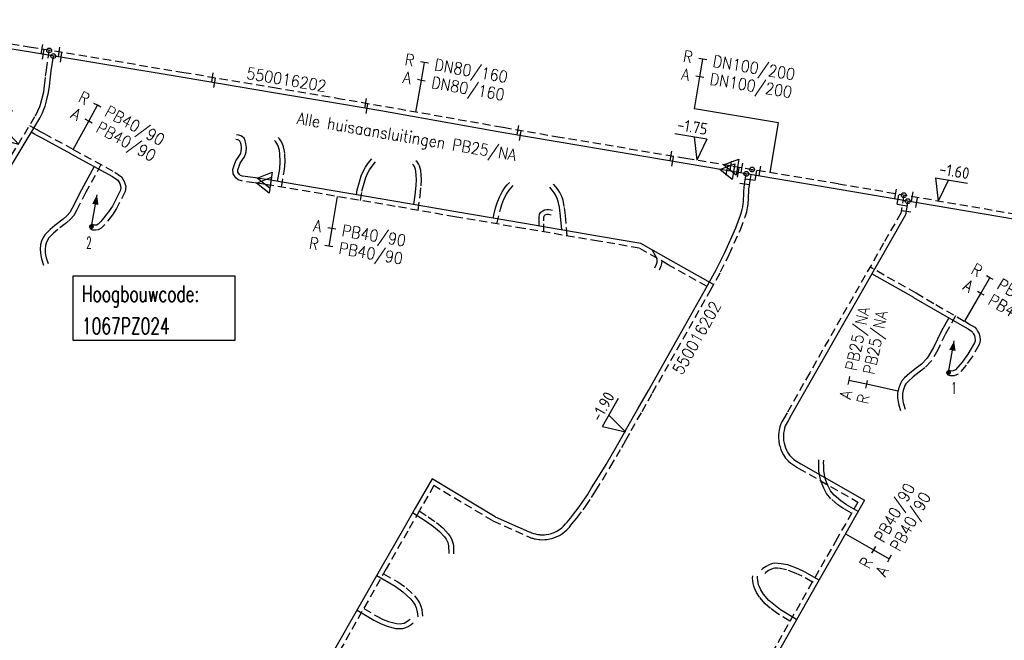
# Model space of a CAD drawing. Header units: millimetres. Extents: x 0 to 118212815, y 0 to 488348790.
# Tile 35 of 143: x 114938402 to 115014605, y 487615195 to 487663246. Entities that reach past the tile are written whole.
import ezdxf
from ezdxf.enums import TextEntityAlignment as Align

# ---------------------------------------------------------------- set-up
doc = ezdxf.new("R2010")
doc.units = ezdxf.units.MM
doc.header["$LTSCALE"] = 200
doc.linetypes.add('HIDDEN2', pattern=[4.7625, 3.175, -1.5875])
for name, color, linetype in [('WW-C-hoogbouw', 7, 'Continuous'), ('WW-C-mof', 7, 'Continuous'), ('WW-C-stijgstrang', 7, 'Continuous'), ('WW-C-tstuk', 7, 'Continuous'), ('WW-C-VERLOOP', 7, 'Continuous'), ('WW-I-diam', 7, 'Continuous'), ('WW-I-info', 7, 'Continuous'), ('WW-I-NAP', 7, 'Continuous'), ('WW-L-aanvoer', 3, 'Continuous'), ('WW-L-retour', 3, 'HIDDEN2')]:
    doc.layers.add(name, color=color, linetype=linetype)
doc.styles.add('DIN17', font='ROMANS.SHX', dxfattribs={"width": 0.9})
doc.styles.add('ISOCP', font='ISOCP.SHX')

# ---------------------------------------------------------------- blocks, each defined once
blk = doc.blocks.new('LR-styg')
at = {"color": 0, "lineweight": -3}
blk.add_line((0, 0), (2.5, 4.33), dxfattribs=at)
at = {"color": 0, "lineweight": -3, "const_width": 0.375}
blk.add_lwpolyline([(-0.19, 0, 1), (0.19, 0, 1)], format="xyb", close=True, dxfattribs=at)
at = {"color": 0, "lineweight": -3}
blk.add_solid([(2.5, 4.33), (1.32, 3.28), (2.18, 2.78)], dxfattribs=at)
at = {"color": 7, "linetype": 'ByBlock', "lineweight": -2, "style": 'DIN17', "width": 0.5}
blk.add_attdef('*1', text='', height=1.8, dxfattribs=at).set_placement((0, -2.5), align=Align.MIDDLE)
blk = doc.blocks.new('LR-VERL')
at = {"color": 0, "linetype": 'ByBlock', "lineweight": -2}
blk.add_lwpolyline([(1.08, 0), (-1.08, -1.25), (-1.08, 1.25)], close=True, dxfattribs=at)
blk = doc.blocks.new('LR-mof')
at = {"color": 0, "linetype": 'ByBlock', "lineweight": -2}
blk.add_line((0, -0.75), (0, 0.75), dxfattribs=at)
blk = doc.blocks.new('LR-tsb')
blk.add_circle((0, 0), 0.375)
blk = doc.blocks.new('LR-DIAB2')
at = {"color": 0, "linetype": 'Continuous', "lineweight": -3}
blk.add_line((0, 5), (0, 7.8), dxfattribs=at)
at = {"color": 0, "lineweight": -3}
blk.add_line((0, 0), (0, 5), dxfattribs=at)
for points in [[(0.61, 7.8), (0, 7.8), (-0.61, 7.8)], [(0.61, 5), (0, 5), (-0.61, 5)]]:
    blk.add_lwpolyline(points, dxfattribs=at)
at = {"color": 1, "lineweight": -3, "style": 'DIN17', "width": 0.9}
for tag, p in [('*1', (-1.61, 7.8)), ('*2', (-1.61, 5.02))]:
    blk.add_attdef(tag, text='', height=1.8, dxfattribs=at).set_placement(p, align=Align.MIDDLE_RIGHT)
for tag, p in [('*11', (1.61, 7.8)), ('*12', (1.61, 5))]:
    blk.add_attdef(tag, text='', height=1.8, dxfattribs=at).set_placement(p, align=Align.MIDDLE_LEFT)
blk = doc.blocks.new('LR-DIAO2')
at = {"color": 0, "lineweight": -3}
blk.add_line((0, 0), (0, -5), dxfattribs=at)
at = {"color": 0, "linetype": 'Continuous', "lineweight": -3}
blk.add_line((0, -5), (0, -7.8), dxfattribs=at)
at = {"color": 0, "lineweight": -3}
for points in [[(0.61, -5), (0, -5), (-0.61, -5)], [(0.61, -7.8), (0, -7.8), (-0.61, -7.8)]]:
    blk.add_lwpolyline(points, dxfattribs=at)
at = {"color": 1, "lineweight": -3, "style": 'DIN17', "width": 0.9}
for tag, p in [('*1', (-1.61, -5)), ('*2', (-1.61, -7.78))]:
    blk.add_attdef(tag, text='', height=1.8, dxfattribs=at).set_placement(p, align=Align.MIDDLE_RIGHT)
for tag, p in [('*11', (1.61, -5)), ('*12', (1.61, -7.8))]:
    blk.add_attdef(tag, text='', height=1.8, dxfattribs=at).set_placement(p, align=Align.MIDDLE_LEFT)
blk = doc.blocks.new('LR-hoogb')
at = {"color": 0, "linetype": 'ByBlock', "lineweight": -3}
blk.add_lwpolyline([(-12.5, 5), (12.5, 5), (12.5, -5), (-12.5, -5)], close=True, dxfattribs=at)
at = {"color": 7, "linetype": 'Continuous', "lineweight": -3, "style": 'DIN17', "width": 0.7}
blk.add_text('Hoogbouwcode:', height=2.5, dxfattribs=at).set_placement((-11.15, 1))
at = {"color": 0, "linetype": 'ByBlock', "lineweight": -3, "style": 'DIN17', "width": 0.7}
for tag, p in [('*1', (-11.15, -4)), ('*2', (-11.15, -9))]:
    blk.add_attdef(tag, p, '', height=2.5, dxfattribs=at)
blk = doc.blocks.new('nap1')
at = {"color": 0, "linetype": 'Continuous', "lineweight": -3}
for p, q in [((-1, 3.5), (0, 0)), ((-1, 3.5), (4, 3.5)), ((1, 3.5), (0, 0))]:
    blk.add_line(p, q, dxfattribs=at)
at = {"color": 0, "linetype": 'Continuous', "lineweight": -3, "style": 'ISOCP'}
for tag, p in [('*1', (1.7, 5)), ('*2', (4, 1.5))]:
    blk.add_attdef(tag, text='', height=1.8, dxfattribs=at).set_placement(p, align=Align.MIDDLE)
blk = doc.blocks.new('nap2')
at = {"color": 0, "linetype": 'Continuous', "lineweight": -3}
for p, q in [((1, 3.5), (-4, 3.5)), ((-1, 3.5), (0, 0)), ((1, 3.5), (0, 0))]:
    blk.add_line(p, q, dxfattribs=at)
at = {"color": 0, "linetype": 'Continuous', "lineweight": -3, "style": 'ISOCP'}
for tag, p in [('*1', (-1.5, 5)), ('*2', (-4, 1.5))]:
    blk.add_attdef(tag, text='', height=1.8, dxfattribs=at).set_placement(p, align=Align.MIDDLE)
blk = doc.blocks.new('LR-hyp')
at = {"color": 7, "linetype": 'ByBlock', "lineweight": -3, "style": 'DIN17', "width": 0.9}
blk.add_attdef('*1', text='', height=1.8, dxfattribs=at).set_placement((0, 0), align=Align.MIDDLE)
at = {"color": 7, "linetype": 'ByBlock', "lineweight": -2, "style": 'DIN17', "width": 0.9, "flags": 1}
blk.add_attdef('*2', text='', height=1.8, dxfattribs=at).set_placement((0, -5), align=Align.MIDDLE)

msp = doc.modelspace()

# ---------------------------------------------------------------- linework, layer by layer
at = {"layer": 'WW-I-diam'}
for p, q in [((114997123, 487655256), (114990628, 487656346)), ((114996478, 487651410), (114997123, 487655256))]:
    msp.add_line(p, q, dxfattribs=at)
at = {"layer": 'WW-L-aanvoer'}
for p, q in [((114939228, 487660722), (114926661, 487662844)), ((114951050, 487658767), (114939228, 487660722)), ((114940843, 487659280), (114941008, 487660428)), ((114940781, 487658824), (114940843, 487659280)), ((114940706, 487658089), (114940781, 487658824)), ((114958197, 487657561), (114951050, 487658767)), ((114940475, 487656970), (114940632, 487657599)), ((114940632, 487657599), (114940706, 487658089)), ((114963301, 487656704), (114958197, 487657561)), ((114940374, 487656554), (114940475, 487656970)), ((114939949, 487655621), (114940164, 487656036)), ((114940164, 487656036), (114940307, 487656378)), ((114940307, 487656378), (114940374, 487656554)), ((114966342, 487656182), (114963301, 487656704)), ((114975721, 487654522), (114966342, 487656182)), ((114933685, 487645214), (114939949, 487655621)), ((114939554, 487654384), (114939299, 487654534)), ((114980147, 487653754), (114975721, 487654522)), ((114939740, 487654279), (114939554, 487654384)), ((114940151, 487654066), (114939740, 487654279)), ((114942367, 487652861), (114940151, 487654066)), ((114955371, 487654309), (114955185, 487654341)), ((114955525, 487654252), (114955371, 487654309)), ((114955652, 487654180), (114955525, 487654252)), ((114955767, 487654063), (114955652, 487654180)), ((114955859, 487653864), (114955767, 487654063)), ((114955915, 487653650), (114955859, 487653864)), ((114958213, 487653779), (114958124, 487653888)), ((114958302, 487653657), (114958213, 487653779)), ((114989899, 487652108), (114980147, 487653754)), ((114955888, 487652827), (114955922, 487653005)), ((114955943, 487653342), (114955915, 487653650)), ((114955922, 487653005), (114955943, 487653342)), ((114958371, 487653529), (114958302, 487653657)), ((114958461, 487653295), (114958371, 487653529)), ((114958504, 487653106), (114958461, 487653295)), ((114958536, 487652870), (114958504, 487653106)), ((114942367, 487652861), (114945575, 487651116)), ((114955474, 487652132), (114955673, 487652446)), ((114955673, 487652446), (114955809, 487652632)), ((114955809, 487652632), (114955888, 487652827)), ((114958526, 487651699), (114958556, 487652237)), ((114958556, 487652237), (114958536, 487652870)), ((114965379, 487652135), (114965653, 487652470)), ((114944178, 487651876), (114943190, 487650065)), ((114955282, 487651609), (114955377, 487651910)), ((114955290, 487651437), (114955282, 487651609)), ((114955408, 487651256), (114955290, 487651437)), ((114955377, 487651910), (114955474, 487652132)), ((114958357, 487650726), (114958526, 487651699)), ((114964839, 487651145), (114964977, 487651500)), ((114964977, 487651500), (114965157, 487651836)), ((114965157, 487651836), (114965379, 487652135)), ((114968875, 487651974), (114968793, 487652048)), ((114968945, 487651880), (114968875, 487651974)), ((114968990, 487651791), (114968945, 487651880)), ((114969035, 487651655), (114968990, 487651791)), ((114969064, 487651508), (114969035, 487651655)), ((114969097, 487651184), (114969064, 487651508)), ((114993110, 487651570), (114989899, 487652108)), ((115001680, 487650132), (114993110, 487651570)), ((114945575, 487651116), (114945989, 487650826)), ((114945989, 487650826), (114946140, 487650566)), ((114955493, 487651181), (114955408, 487651256)), ((114955650, 487651133), (114955493, 487651181)), ((114956640, 487650991), (114955650, 487651133)), ((114957328, 487650892), (114956640, 487650991)), ((114957651, 487650846), (114957328, 487650892)), ((114967518, 487649169), (114957651, 487650846)), ((114964520, 487650062), (114964692, 487650692)), ((114964692, 487650692), (114964839, 487651145)), ((114969110, 487650860), (114969097, 487651184)), ((114969099, 487650418), (114969110, 487650860)), ((114976131, 487650457), (114976303, 487650651)), ((114994477, 487650290), (114994531, 487650678)), ((114994531, 487650678), (114994639, 487651313)), ((114943190, 487650065), (114942475, 487648659)), ((114946196, 487650055), (114945573, 487648815)), ((114946140, 487650566), (114946233, 487650291)), ((114946233, 487650291), (114946196, 487650055)), ((114964457, 487649689), (114964520, 487650062)), ((114969011, 487649647), (114969099, 487650418)), ((114975530, 487649500), (114975746, 487649928)), ((114975746, 487649928), (114975980, 487650274)), ((114975980, 487650274), (114976131, 487650457)), ((114979609, 487650054), (114979423, 487650268)), ((114979770, 487649851), (114979609, 487650054)), ((114994435, 487649658), (114994443, 487649871)), ((114994443, 487649871), (114994452, 487650021)), ((114994452, 487650021), (114994466, 487650181)), ((114994466, 487650181), (114994477, 487650290)), ((115015470, 487647766), (115001680, 487650132)), ((114972155, 487648361), (114967518, 487649169)), ((114968910, 487648926), (114969011, 487649647)), ((114975364, 487649070), (114975530, 487649500)), ((114979876, 487649677), (114979770, 487649851)), ((114979997, 487649410), (114979876, 487649677)), ((114980083, 487649174), (114979997, 487649410)), ((114980169, 487648730), (114980083, 487649174)), ((114994399, 487649018), (114994412, 487649130)), ((114994412, 487649130), (114994426, 487649295)), ((114994426, 487649295), (114994429, 487649355)), ((114994429, 487649355), (114994435, 487649658)), ((115007131, 487649197), (115006955, 487648150)), ((114942475, 487648659), (114942280, 487648316)), ((114945281, 487648359), (114944690, 487647620)), ((114945573, 487648815), (114945281, 487648359)), ((114977461, 487647459), (114972155, 487648361)), ((114975039, 487647871), (114975237, 487648673)), ((114975237, 487648673), (114975364, 487649070)), ((114978639, 487648187), (114978743, 487648351)), ((114978743, 487648351), (114978878, 487648454)), ((114978878, 487648454), (114979028, 487648527)), ((114979028, 487648527), (114979192, 487648559)), ((114979192, 487648559), (114979354, 487648557)), ((114979354, 487648557), (114979519, 487648534)), ((114979519, 487648534), (114979641, 487648497)), ((114980265, 487648040), (114980169, 487648730)), ((114994200, 487648104), (114994298, 487648455)), ((114994298, 487648455), (114994359, 487648750)), ((114994359, 487648750), (114994399, 487649018)), ((114941768, 487647807), (114941118, 487647301)), ((114942073, 487648082), (114941768, 487647807)), ((114942280, 487648316), (114942073, 487648082)), ((114944690, 487647620), (114944482, 487647421)), ((114978597, 487647987), (114978639, 487648187)), ((114978597, 487647661), (114978597, 487647987)), ((114978599, 487647266), (114978597, 487647661)), ((114980353, 487646967), (114980265, 487648040)), ((114993824, 487647133), (114994200, 487648104)), ((115006955, 487648150), (115005586, 487645745)), ((114940754, 487647001), (114940538, 487646771)), ((114941118, 487647301), (114940754, 487647001)), ((114944145, 487647337), (114944045, 487647392)), ((114944241, 487647331), (114944145, 487647337)), ((114944346, 487647349), (114944241, 487647331)), ((114944482, 487647421), (114944346, 487647349)), ((114983271, 487646472), (114977461, 487647459)), ((114992974, 487645224), (114993824, 487647133)), ((114940091, 487646090), (114940017, 487645828)), ((114940227, 487646371), (114940091, 487646090)), ((114940360, 487646581), (114940227, 487646371)), ((114940538, 487646771), (114940360, 487646581)), ((114986473, 487645927), (114983271, 487646472)), ((114940017, 487645828), (114939985, 487645468)), ((114939985, 487645468), (114940002, 487645192)), ((114988788, 487644609), (114986473, 487645927)), ((114987319, 487645446), (114987704, 487644761)), ((115005586, 487645745), (114999872, 487635707)), ((114940002, 487645192), (114940031, 487644977)), ((114940031, 487644977), (114940085, 487644722)), ((114940085, 487644722), (114940232, 487644250)), ((114987714, 487644605), (114987702, 487644437)), ((114987704, 487644761), (114987714, 487644605)), ((114992110, 487642739), (114988788, 487644609)), ((114992307, 487643890), (114992974, 487645224)), ((114987656, 487644303), (114987536, 487644011)), ((114987702, 487644437), (114987656, 487644303)), ((114991511, 487642439), (114992307, 487643890)), ((115007596, 487641733), (115004353, 487643579)), ((114989412, 487638720), (114991511, 487642439)), ((115007576, 487641740), (115009110, 487640857)), ((115009110, 487640857), (115011348, 487639565)), ((115010304, 487640168), (115009708, 487639103)), ((115011348, 487639565), (115011798, 487639305)), ((115011798, 487639305), (115012072, 487639134)), ((114987056, 487634549), (114989412, 487638720)), ((115009708, 487639103), (115009135, 487637870)), ((115012072, 487639134), (115012151, 487639053)), ((115012151, 487639053), (115012206, 487638961)), ((115012206, 487638961), (115012292, 487638786)), ((115012292, 487638786), (115012329, 487638622)), ((115012329, 487638622), (115012349, 487638462)), ((115012349, 487638462), (115012338, 487638353)), ((115009135, 487637870), (115008646, 487637035)), ((115012287, 487638220), (115011785, 487637343)), ((115012338, 487638353), (115012287, 487638220)), ((115008646, 487637035), (115008204, 487636587)), ((115011785, 487637343), (115011350, 487636721)), ((115007775, 487636261), (115007299, 487635882)), ((115008204, 487636587), (115007775, 487636261)), ((115011350, 487636721), (115010827, 487636124)), ((114999872, 487635707), (114998122, 487632632)), ((115006884, 487635513), (115006674, 487635279)), ((115007299, 487635882), (115006884, 487635513)), ((115010493, 487636046), (115010354, 487636098)), ((115010637, 487636059), (115010493, 487636046)), ((115010827, 487636124), (115010637, 487636059)), ((115006412, 487634657), (115006344, 487634337)), ((115006570, 487635070), (115006412, 487634657)), ((115006674, 487635279), (115006570, 487635070)), ((114986242, 487633107), (114987056, 487634549)), ((115006344, 487634337), (115006341, 487633980)), ((115006341, 487633980), (115006384, 487633647)), ((114985402, 487631620), (114986242, 487633107)), ((115006384, 487633647), (115006442, 487633397)), ((115006442, 487633397), (115006575, 487632979)), ((114998122, 487632632), (114997867, 487632185)), ((114984982, 487630875), (114985402, 487631620)), ((114997598, 487631630), (114997557, 487631429)), ((114997653, 487631800), (114997598, 487631630)), ((114997714, 487631923), (114997653, 487631800)), ((114997867, 487632185), (114997714, 487631923)), ((114984666, 487630319), (114984982, 487630875)), ((114997507, 487631078), (114997505, 487630887)), ((114997505, 487630887), (114997524, 487630674)), ((114997521, 487631241), (114997507, 487631078)), ((114997557, 487631429), (114997521, 487631241)), ((114983780, 487628804), (114984666, 487630319)), ((114997524, 487630674), (114997558, 487630464)), ((114997558, 487630464), (114997608, 487630285)), ((114997608, 487630285), (114997671, 487630105)), ((114997671, 487630105), (114997750, 487629905)), ((114997750, 487629905), (114997836, 487629756)), ((114997836, 487629756), (114997982, 487629532)), ((114997982, 487629532), (114998140, 487629363)), ((114998140, 487629363), (114998320, 487629205)), ((114983201, 487627849), (114983780, 487628804)), ((114998320, 487629205), (114998856, 487628857)), ((114998856, 487628857), (115003790, 487626038)), ((115000620, 487628910), (115000631, 487629154)), ((115000625, 487628731), (115000620, 487628910)), ((115000640, 487628341), (115000625, 487628731)), ((114982668, 487626991), (114983201, 487627849)), ((115000721, 487627861), (115000640, 487628341)), ((115000796, 487627579), (115000721, 487627861)), ((114970319, 487627706), (114969009, 487625422)), ((114975212, 487624765), (114970319, 487627706)), ((115000978, 487627131), (115000796, 487627579)), ((115001160, 487626768), (115000978, 487627131)), ((114981884, 487625780), (114982336, 487626467)), ((114982336, 487626467), (114982668, 487626991)), ((115001440, 487626430), (115001160, 487626768)), ((115001963, 487625983), (115001440, 487626430)), ((114981184, 487624864), (114981704, 487625539)), ((114981704, 487625539), (114981884, 487625780)), ((115002380, 487625693), (115001963, 487625983)), ((115003790, 487626038), (115001996, 487622885)), ((115003298, 487625173), (115002380, 487625693)), ((114969009, 487625422), (114968106, 487623836)), ((114968813, 487625084), (114969810, 487624443)), ((114975212, 487624765), (114977831, 487623606)), ((114981023, 487624662), (114981184, 487624864)), ((114969810, 487624443), (114970424, 487624011)), ((114970424, 487624011), (114970904, 487623616)), ((114980352, 487623905), (114980487, 487624026)), ((114980487, 487624026), (114980654, 487624207)), ((114980654, 487624207), (114980764, 487624341)), ((114980764, 487624341), (114981023, 487624662)), ((114968106, 487623836), (114966440, 487620921)), ((114970904, 487623616), (114971274, 487623197)), ((114971274, 487623197), (114971402, 487623022)), ((114977831, 487623606), (114977939, 487623559)), ((114977939, 487623559), (114977972, 487623545)), ((114977972, 487623545), (114977987, 487623539)), ((114977987, 487623539), (114978013, 487623529)), ((114978013, 487623529), (114978099, 487623497)), ((114978099, 487623497), (114978164, 487623475)), ((114978164, 487623475), (114978223, 487623457)), ((114978223, 487623457), (114978311, 487623434)), ((114978311, 487623434), (114978382, 487623417)), ((114978382, 487623417), (114978503, 487623395)), ((114978503, 487623395), (114978625, 487623379)), ((114978625, 487623379), (114978692, 487623373)), ((114978692, 487623373), (114978856, 487623367)), ((114978856, 487623367), (114979015, 487623371)), ((114979015, 487623371), (114979151, 487623384)), ((114979151, 487623384), (114979351, 487623418)), ((114979351, 487623418), (114979484, 487623450)), ((114979484, 487623450), (114979610, 487623489)), ((114979610, 487623489), (114979773, 487623551)), ((114979773, 487623551), (114979921, 487623620)), ((114979921, 487623620), (114979984, 487623653)), ((114979984, 487623653), (114980185, 487623778)), ((114980185, 487623778), (114980352, 487623905)), ((114971402, 487623022), (114971477, 487622880)), ((114971477, 487622880), (114971526, 487622757)), ((114971526, 487622757), (114971562, 487622644)), ((114971562, 487622644), (114971588, 487622504)), ((114971588, 487622504), (114971596, 487622371)), ((115001996, 487622885), (115000072, 487619509)), ((114971596, 487622371), (114971607, 487622102)), ((114971607, 487622102), (114971604, 487621905)), ((114966440, 487620921), (114962675, 487614291)), ((114996162, 487620914), (114995918, 487620744)), ((114996360, 487621021), (114996162, 487620914)), ((114996599, 487621118), (114996360, 487621021)), ((114996801, 487621158), (114996599, 487621118)), ((114997075, 487621155), (114996801, 487621158)), ((114997324, 487621128), (114997075, 487621155)), ((114997849, 487621031), (114997324, 487621128)), ((114998640, 487620728), (114997849, 487621031)), ((114966036, 487620214), (114967450, 487619400)), ((114995508, 487620016), (114995511, 487620172)), ((114995918, 487620744), (114995811, 487620640)), ((114999131, 487620502), (114998640, 487620728)), ((115000266, 487619850), (114999131, 487620502)), ((114967450, 487619400), (114968067, 487618960)), ((115000072, 487619509), (114992367, 487605991)), ((114995521, 487619841), (114995508, 487620016)), ((114995545, 487619672), (114995521, 487619841)), ((114995582, 487619502), (114995545, 487619672)), ((114995646, 487619325), (114995582, 487619502)), ((114968067, 487618960), (114968674, 487618394)), ((114995758, 487619094), (114995646, 487619325)), ((114995971, 487618759), (114995758, 487619094)), ((114996369, 487618283), (114995971, 487618759)), ((114968674, 487618394), (114968907, 487618083)), ((114968907, 487618083), (114969000, 487617922)), ((114969000, 487617922), (114969086, 487617707)), ((114996755, 487617957), (114996369, 487618283)), ((114997292, 487617564), (114996755, 487617957)), ((114964514, 487617529), (114965803, 487616765)), ((114969086, 487617707), (114969141, 487617506)), ((114969141, 487617506), (114969182, 487617242)), ((114969182, 487617242), (114969207, 487617021)), ((114998530, 487616804), (114997292, 487617564)), ((114965803, 487616765), (114966380, 487616470)), ((114966380, 487616470), (114966839, 487616282)), ((114968470, 487616261), (114968696, 487616414)), ((114968696, 487616414), (114968862, 487616538)), ((114966839, 487616282), (114967496, 487616122)), ((114967496, 487616122), (114967838, 487616099)), ((114967838, 487616099), (114968055, 487616115)), ((114968055, 487616115), (114968274, 487616176)), ((114968274, 487616176), (114968470, 487616261))]:
    msp.add_line(p, q, dxfattribs=at)
at = {"layer": 'WW-L-retour'}
for p, q in [((114939291, 487661097), (114926565, 487663246)), ((114951112, 487659142), (114939291, 487661097)), ((114940466, 487659333), (114940687, 487660866)), ((114940403, 487658869), (114940466, 487659333)), ((114958260, 487657936), (114951112, 487659142)), ((114940328, 487658137), (114940403, 487658869)), ((114940110, 487657076), (114940259, 487657673)), ((114940259, 487657673), (114940328, 487658137)), ((114963364, 487657079), (114958260, 487657936)), ((114940016, 487656682), (114940110, 487657076)), ((114966407, 487656557), (114963364, 487657079)), ((114939617, 487655806), (114939819, 487656197)), ((114939819, 487656197), (114939954, 487656520)), ((114939954, 487656520), (114940016, 487656682)), ((114975786, 487654896), (114966407, 487656557)), ((114933359, 487645410), (114939617, 487655806)), ((114939744, 487654713), (114939167, 487655054)), ((114939921, 487654613), (114939744, 487654713)), ((114940316, 487654409), (114939921, 487654613)), ((114980211, 487654129), (114975786, 487654896)), ((114942549, 487653195), (114940316, 487654409)), ((114955272, 487653940), (114955120, 487653967)), ((114955365, 487653906), (114955272, 487653940)), ((114955419, 487653876), (114955365, 487653906)), ((114955449, 487653845), (114955419, 487653876)), ((114955500, 487653735), (114955449, 487653845)), ((114955540, 487653584), (114955500, 487653735)), ((114958514, 487654011), (114958418, 487654129)), ((114958624, 487653860), (114958514, 487654011)), ((114958717, 487653688), (114958624, 487653860)), ((114958825, 487653405), (114958717, 487653688)), ((114989965, 487652503), (114980211, 487654129)), ((114942549, 487653195), (114945775, 487651440)), ((114955474, 487652818), (114955522, 487652935)), ((114955522, 487652935), (114955544, 487653053)), ((114955562, 487653337), (114955540, 487653584)), ((114955544, 487653053), (114955562, 487653337)), ((114958878, 487653174), (114958825, 487653405)), ((114958915, 487652902), (114958878, 487653174)), ((114955020, 487652044), (114955138, 487652311)), ((114955138, 487652311), (114955359, 487652659)), ((114955359, 487652659), (114955474, 487652818)), ((114958904, 487651656), (114958936, 487652232)), ((114958936, 487652232), (114958915, 487652902)), ((114965678, 487651901), (114965947, 487652230)), ((114969157, 487652231), (114969049, 487652329)), ((114969270, 487652081), (114969157, 487652231)), ((114993413, 487651924), (114989965, 487652503)), ((114944694, 487652028), (114943526, 487649888)), ((114945775, 487651440), (114946276, 487651089)), ((114954899, 487651658), (114955020, 487652044)), ((114954916, 487651316), (114954899, 487651658)), ((114958667, 487650288), (114958904, 487651656)), ((114965323, 487651341), (114965479, 487651632)), ((114965479, 487651632), (114965678, 487651901)), ((114969342, 487651937), (114969270, 487652081)), ((114969404, 487651752), (114969342, 487651937)), ((114969440, 487651564), (114969404, 487651752)), ((114969476, 487651211), (114969440, 487651564)), ((115001747, 487650526), (114993413, 487651924)), ((114994906, 487650620), (114995082, 487651644)), ((114946276, 487651089), (114946487, 487650724)), ((114946487, 487650724), (114946624, 487650325)), ((114955118, 487651005), (114954916, 487651316)), ((114955303, 487650841), (114955118, 487651005)), ((114955567, 487650761), (114955303, 487650841)), ((114956586, 487650615), (114955567, 487650761)), ((114965056, 487650584), (114965197, 487651018)), ((114965197, 487651018), (114965323, 487651341)), ((114969490, 487650862), (114969476, 487651211)), ((114969478, 487650391), (114969490, 487650862)), ((114943526, 487649888), (114942810, 487648479)), ((114946562, 487649937), (114945904, 487648627)), ((114946624, 487650325), (114946562, 487649937)), ((114957259, 487650518), (114956586, 487650615)), ((114957592, 487650470), (114957259, 487650518)), ((114967453, 487648795), (114957592, 487650470)), ((114964769, 487649251), (114964892, 487649980)), ((114964892, 487649980), (114965056, 487650584)), ((114969388, 487649600), (114969478, 487650391)), ((114976075, 487649735), (114976284, 487650046)), ((114976284, 487650046), (114976420, 487650210)), ((114976420, 487650210), (114976587, 487650398)), ((114979901, 487650297), (114979710, 487650517)), ((114980082, 487650069), (114979901, 487650297)), ((114980213, 487649855), (114980082, 487650069)), ((114994823, 487649852), (114994831, 487649993)), ((114994831, 487649993), (114994844, 487650146)), ((114994844, 487650146), (114994855, 487650245)), ((114994855, 487650245), (114994906, 487650620)), ((115015537, 487648160), (115001747, 487650526)), ((114969231, 487648485), (114969388, 487649600)), ((114975722, 487648943), (114975878, 487649345)), ((114975878, 487649345), (114976075, 487649735)), ((114980349, 487649554), (114980213, 487649855)), ((114980451, 487649276), (114980349, 487649554)), ((114980544, 487648792), (114980451, 487649276)), ((114994790, 487649094), (114994805, 487649268)), ((114994805, 487649268), (114994809, 487649340)), ((114994809, 487649340), (114994815, 487649647)), ((114994815, 487649647), (114994823, 487649852)), ((115006823, 487649655), (115006591, 487648279)), ((114942810, 487648479), (114942591, 487648094)), ((114945904, 487648627), (114945590, 487648137)), ((114972091, 487647986), (114967453, 487648795)), ((114975323, 487647437), (114975603, 487648569)), ((114975603, 487648569), (114975722, 487648943)), ((114980642, 487648082), (114980544, 487648792)), ((114994561, 487647984), (114994667, 487648365)), ((114994667, 487648365), (114994733, 487648683)), ((114994733, 487648683), (114994776, 487648969)), ((114994776, 487648969), (114994790, 487649094)), ((114942343, 487647814), (114942012, 487647515)), ((114942591, 487648094), (114942343, 487647814)), ((114945590, 487648137), (114944971, 487647364)), ((114977397, 487647084), (114972091, 487647986)), ((114978977, 487647948), (114978997, 487648042)), ((114978977, 487647661), (114978977, 487647948)), ((114978980, 487646815), (114978977, 487647661)), ((114978997, 487648042), (114979027, 487648090)), ((114979027, 487648090), (114979079, 487648129)), ((114979079, 487648129), (114979149, 487648163)), ((114979149, 487648163), (114979226, 487648178)), ((114979226, 487648178), (114979325, 487648177)), ((114979325, 487648177), (114979437, 487648162)), ((114979437, 487648162), (114979531, 487648134)), ((114980772, 487646511), (114980642, 487648082)), ((114994175, 487646987), (114994561, 487647984)), ((115006591, 487648279), (115005256, 487645933)), ((114941355, 487647004), (114941015, 487646723)), ((114942012, 487647515), (114941355, 487647004)), ((114944038, 487646962), (114943862, 487647058)), ((114944263, 487646950), (114944038, 487646962)), ((114944469, 487646985), (114944263, 487646950)), ((114944707, 487647109), (114944469, 487646985)), ((114944971, 487647364), (114944707, 487647109)), ((114983207, 487646097), (114977397, 487647084)), ((114993317, 487645062), (114994175, 487646987)), ((114940559, 487646186), (114940448, 487645954)), ((114940662, 487646348), (114940559, 487646186)), ((114940815, 487646511), (114940662, 487646348)), ((114941015, 487646723), (114940815, 487646511)), ((114986343, 487645564), (114983207, 487646097)), ((114940392, 487645759), (114940366, 487645463)), ((114940366, 487645463), (114940380, 487645229)), ((114940448, 487645954), (114940392, 487645759)), ((114988600, 487644279), (114986343, 487645564)), ((115005256, 487645933), (114999542, 487635895)), ((114940380, 487645229), (114940405, 487645042)), ((114940405, 487645042), (114940453, 487644819)), ((114940453, 487644819), (114940595, 487644363)), ((114988093, 487644568), (114988078, 487644361)), ((114992644, 487643714), (114993317, 487645062)), ((114988012, 487644169), (114987887, 487643866)), ((114988078, 487644361), (114988012, 487644169)), ((114991596, 487642592), (114988600, 487644279)), ((115007784, 487642063), (115004211, 487644097)), ((114991844, 487642254), (114992644, 487643714)), ((114989743, 487638533), (114991844, 487642254)), ((115007773, 487642086), (115009300, 487641186)), ((115009300, 487641186), (115011538, 487639894)), ((115010818, 487640310), (115010046, 487638930)), ((115011538, 487639894), (115011994, 487639631)), ((115011994, 487639631), (115012312, 487639432)), ((115012312, 487639432), (115012455, 487639286)), ((115012455, 487639286), (115012540, 487639142)), ((114987387, 487634362), (114989743, 487638533)), ((115010046, 487638930), (115009472, 487637693)), ((115012540, 487639142), (115012653, 487638914)), ((115012653, 487638914), (115012704, 487638687)), ((115012704, 487638687), (115012731, 487638466)), ((115012731, 487638466), (115012711, 487638265)), ((115009472, 487637693), (115008950, 487636801)), ((115012632, 487638057), (115012107, 487637139)), ((115012711, 487638265), (115012632, 487638057)), ((115012107, 487637139), (115011650, 487636486)), ((115008455, 487636301), (115008008, 487635961)), ((115008950, 487636801), (115008455, 487636301)), ((115011650, 487636486), (115011046, 487635797)), ((114999542, 487635895), (114997792, 487632820)), ((115007543, 487635592), (115007153, 487635244)), ((115008008, 487635961), (115007543, 487635592)), ((115010441, 487635660), (115010221, 487635742)), ((115010717, 487635685), (115010441, 487635660)), ((115011046, 487635797), (115010717, 487635685)), ((115006918, 487634917), (115006777, 487634549)), ((115006991, 487635063), (115006918, 487634917)), ((115007153, 487635244), (115006991, 487635063)), ((114986572, 487632920), (114987387, 487634362)), ((115006723, 487634296), (115006721, 487634003)), ((115006721, 487634003), (115006759, 487633714)), ((115006777, 487634549), (115006723, 487634296)), ((115006759, 487633714), (115006809, 487633498)), ((115006809, 487633498), (115006937, 487633095)), ((114985733, 487631433), (114986572, 487632920)), ((114997538, 487632375), (114997379, 487632103)), ((114997792, 487632820), (114997538, 487632375)), ((114997230, 487631728), (114997184, 487631503)), ((114997300, 487631944), (114997230, 487631728)), ((114997379, 487632103), (114997300, 487631944)), ((114985313, 487630688), (114985733, 487631433)), ((114997127, 487631097), (114997124, 487630872)), ((114997124, 487630872), (114997147, 487630626)), ((114997145, 487631293), (114997127, 487631097)), ((114997184, 487631503), (114997145, 487631293)), ((114984107, 487628610), (114984995, 487630129)), ((114984995, 487630129), (114985313, 487630688)), ((114997147, 487630626), (114997186, 487630382)), ((114997186, 487630382), (114997245, 487630171)), ((114997245, 487630171), (114997315, 487629972)), ((114997315, 487629972), (114997407, 487629740)), ((114997407, 487629740), (114997511, 487629558)), ((114997511, 487629558), (114997681, 487629297)), ((114997681, 487629297), (114997875, 487629089)), ((114983525, 487627650), (114984107, 487628610)), ((114997875, 487629089), (114998090, 487628901)), ((114998090, 487628901), (114998663, 487628530)), ((114998663, 487628530), (115003272, 487625896)), ((115000240, 487628913), (115000251, 487629170)), ((115000245, 487628718), (115000240, 487628913)), ((115000261, 487628302), (115000245, 487628718)), ((115000349, 487627781), (115000261, 487628302)), ((115000435, 487627458), (115000349, 487627781)), ((114970451, 487627172), (114969338, 487625234)), ((114975025, 487624436), (114970451, 487627172)), ((114982990, 487626789), (114983525, 487627650)), ((115000632, 487626974), (115000435, 487627458)), ((114982195, 487625562), (114982655, 487626261)), ((114982655, 487626261), (114982990, 487626789)), ((115000839, 487626559), (115000632, 487626974)), ((115001169, 487626162), (115000839, 487626559)), ((114982007, 487625310), (114982195, 487625562)), ((115001730, 487625682), (115001169, 487626162)), ((115003272, 487625896), (115001666, 487623072)), ((115002178, 487625371), (115001730, 487625682)), ((114969338, 487625234), (114968436, 487623648)), ((114969323, 487625208), (114970022, 487624758)), ((114970022, 487624758), (114970654, 487624313)), ((114981483, 487624630), (114982007, 487625310)), ((115002780, 487625030), (115002178, 487625371)), ((114970654, 487624313), (114971169, 487623890)), ((114975025, 487624436), (114977680, 487623257)), ((114980754, 487623755), (114980941, 487623958)), ((114980941, 487623958), (114981058, 487624101)), ((114981058, 487624101), (114981319, 487624424)), ((114981319, 487624424), (114981483, 487624630)), ((114968436, 487623648), (114966770, 487620733)), ((114971169, 487623890), (114971571, 487623435)), ((114971571, 487623435), (114971725, 487623223)), ((114971725, 487623223), (114971822, 487623040)), ((114977680, 487623257), (114977790, 487623210)), ((114977790, 487623210), (114977825, 487623195)), ((114977825, 487623195), (114977844, 487623187)), ((114979733, 487623129), (114979920, 487623201)), ((114979920, 487623201), (114980090, 487623280)), ((114980090, 487623280), (114980173, 487623323)), ((114980173, 487623323), (114980401, 487623464)), ((114980401, 487623464), (114980595, 487623611)), ((114980595, 487623611), (114980754, 487623755)), ((114971822, 487623040), (114971884, 487622885)), ((114971884, 487622885), (114971931, 487622736)), ((114971931, 487622736), (114971966, 487622550)), ((114971966, 487622550), (114971975, 487622391)), ((114977844, 487623187), (114977876, 487623174)), ((114977876, 487623174), (114977973, 487623138)), ((114977973, 487623138), (114978049, 487623113)), ((114978049, 487623113), (114978119, 487623092)), ((114978119, 487623092), (114978220, 487623065)), ((114978220, 487623065), (114978305, 487623045)), ((114978305, 487623045), (114978444, 487623020)), ((114978444, 487623020), (114978583, 487623001)), ((114978583, 487623001), (114978667, 487622994)), ((114978667, 487622994), (114978854, 487622986)), ((114978854, 487622986), (114979038, 487622992)), ((114979038, 487622992), (114979200, 487623007)), ((114979200, 487623007), (114979428, 487623046)), ((114979428, 487623046), (114979585, 487623084)), ((114979585, 487623084), (114979733, 487623129)), ((115001666, 487623072), (114999742, 487619697)), ((114971975, 487622391), (114971987, 487622108)), ((114971987, 487622108), (114971984, 487621899)), ((114966770, 487620733), (114963005, 487614103)), ((114966553, 487620354), (114967655, 487619720)), ((114995128, 487620006), (114995131, 487620179)), ((114996161, 487620450), (114996077, 487620368)), ((114996362, 487620589), (114996161, 487620450)), ((114996523, 487620677), (114996362, 487620589)), ((114996709, 487620753), (114996523, 487620677)), ((114996836, 487620778), (114996709, 487620753)), ((114997053, 487620775), (114996836, 487620778)), ((114997269, 487620752), (114997053, 487620775)), ((114997745, 487620664), (114997269, 487620752)), ((114998492, 487620378), (114997745, 487620664)), ((114998957, 487620164), (114998492, 487620378)), ((114999748, 487619709), (114998957, 487620164)), ((114967655, 487619720), (114968308, 487619255)), ((114999742, 487619697), (114992037, 487606180)), ((114995143, 487619800), (114995128, 487620006)), ((114995171, 487619605), (114995143, 487619800)), ((114995216, 487619397), (114995171, 487619605)), ((114995295, 487619177), (114995216, 487619397)), ((114968308, 487619255), (114968958, 487618648)), ((114968958, 487618648), (114969224, 487618292)), ((114995426, 487618908), (114995295, 487619177)), ((114995664, 487618534), (114995426, 487618908)), ((114969224, 487618292), (114969343, 487618089)), ((114969343, 487618089), (114969447, 487617828)), ((114996099, 487618014), (114995664, 487618534)), ((114996520, 487617659), (114996099, 487618014)), ((114965028, 487617666), (114965987, 487617098)), ((114965987, 487617098), (114966539, 487616815)), ((114969447, 487617828), (114969513, 487617586)), ((114969513, 487617586), (114969558, 487617293)), ((114969558, 487617293), (114969585, 487617064)), ((114997079, 487617249), (114996520, 487617659)), ((114998018, 487616672), (114997079, 487617249)), ((114966539, 487616815), (114966957, 487616645)), ((114966957, 487616645), (114967554, 487616499)), ((114967554, 487616499), (114967836, 487616480)), ((114967836, 487616480), (114967990, 487616492)), ((114967990, 487616492), (114968148, 487616535)), ((114968148, 487616535), (114968287, 487616595)), ((114968287, 487616595), (114968476, 487616723)), ((114968476, 487616723), (114968634, 487616842))]:
    msp.add_line(p, q, dxfattribs=at)

# ---------------------------------------------------------------- block references
at = {"layer": 'WW-C-hoogbouw', "linetype": 'Continuous'}
ref = msp.add_blockref('LR-hoogb', (114948798, 487640904), dxfattribs=dict(at, xscale=500, yscale=500, zscale=500))
ref.add_attrib('*1', '1067PZ024', (114943224, 487638904), dxfattribs={"layer": '0', "color": 7, "linetype": 'ByBlock', "lineweight": -3, "height": 1250, "style": 'DIN17', "width": 0.7})
at = {"layer": 'WW-C-mof', "linetype": 'Continuous'}
for p, xscale, yscale, zscale, rotation in [((114940128, 487660959), 500, 500, 500, 350.6086), ((114940237, 487660555), 500, 500, 500, 350.6086), ((114941455, 487660739), 500, 500, 500, 350.6086), ((114941611, 487660328), 500, 500, 500, 350.6086), ((114953323, 487658769), 500, 500, 500, 350.4237), ((114953497, 487658354), 500.0000000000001, 500.0000000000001, 500.0000000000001, 350.4238), ((114965170, 487656769), 500.0000000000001, 500.0000000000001, 500.0000000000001, 350.2611), ((114965276, 487656365), 500.0000000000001, 500.0000000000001, 500.0000000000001, 350.2611), ((114976975, 487654690), 500.0000000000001, 500.0000000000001, 500.0000000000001, 350.1619), ((114977150, 487654274), 500.0000000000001, 500.0000000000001, 500.0000000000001, 350.1619), ((114988799, 487652697), 500.0000000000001, 500.0000000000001, 500.0000000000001, 350.5351), ((114988941, 487652270), 499.9999999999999, 499.9999999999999, 499.9999999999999, 350.4191999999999), ((114994023, 487651416), 500, 500, 500, 350.4771), ((114994312, 487651774), 500, 500, 500, 350.4771), ((114995389, 487651187), 500, 500, 500, 350.4771), ((114995707, 487651540), 500, 500, 500, 350.4771), ((114994945, 487650848), 499.9999999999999, 499.9999999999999, 499.9999999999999, 80.2736), ((114994508, 487650513), 500, 500, 500, 82.1658), ((115006186, 487649765), 500.0000000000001, 500.0000000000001, 500.0000000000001, 350.2623), ((115007488, 487649541), 500.0000000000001, 500.0000000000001, 500.0000000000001, 350.2623), ((115006374, 487649326), 500.0000000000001, 500.0000000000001, 500.0000000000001, 350.2623), ((115007818, 487649079), 500.0000000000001, 500.0000000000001, 500.0000000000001, 350.2623), ((115006692, 487648875), 500, 500, 500, 80.4353), ((115006996, 487648394), 500, 500, 500, 80.4353)]:
    msp.add_blockref('LR-mof', p, dxfattribs=dict(at, xscale=xscale, yscale=yscale, zscale=zscale, rotation=rotation))
at = {"layer": 'WW-C-mof', "xscale": 499.9999999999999, "yscale": 499.9999999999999, "zscale": 499.9999999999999, "rotation": 170.4771}
for p in [(114993413, 487651924), (114993110, 487651570)]:
    msp.add_blockref('LR-mof', p, dxfattribs=at)
at = {"layer": 'WW-C-stijgstrang', "linetype": 'Continuous'}
ref = msp.add_blockref('LR-styg', (114943953, 487647225), dxfattribs=dict(at, xscale=499.999999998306, yscale=499.999999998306, zscale=499.999999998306, rotation=20))
ref.add_attrib('*1', '2', dxfattribs={"layer": '0', "color": 1, "linetype": 'ByBlock', "lineweight": -2, "height": 900, "style": 'DIN17', "width": 0.5}).set_placement((114943764, 487645989), align=Align.MIDDLE)
ref = msp.add_blockref('LR-styg', (115010287, 487635920), dxfattribs=dict(at, xscale=499.9999999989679, yscale=499.9999999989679, zscale=499.9999999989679, rotation=20))
ref.add_attrib('*1', '1', dxfattribs={"layer": '0', "color": 1, "linetype": 'ByBlock', "lineweight": -2, "height": 900, "style": 'DIN17', "width": 0.5}).set_placement((115010699, 487634739), align=Align.MIDDLE)
at = {"layer": 'WW-C-tstuk', "linetype": 'Continuous'}
for p, xscale, yscale, zscale, rotation in [((114940687, 487660866), 499.9999999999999, 499.9999999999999, 499.9999999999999, 261.8306999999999), ((114941008, 487660428), 499.9999999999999, 499.9999999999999, 499.9999999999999, 261.8306999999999), ((114994639, 487651313), 500, 500, 500, 260.2736), ((114995082, 487651644), 500, 500, 500, 260.2736), ((115006823, 487649655), 500, 500, 500, 260.4353), ((115007131, 487649197), 500, 500, 500, 260.4353)]:
    msp.add_blockref('LR-tsb', p, dxfattribs=dict(at, xscale=xscale, yscale=yscale, zscale=zscale, rotation=rotation))
at = {"layer": 'WW-C-VERLOOP', "linetype": 'Continuous', "xscale": 499.9999999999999, "yscale": 499.9999999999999, "zscale": 499.9999999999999}
for p, rotation in [((114993110, 487651570), 170.4771), ((114993413, 487651924), 170.4771), ((114957328, 487650892), 171.8336), ((114957259, 487650518), 171.8336)]:
    msp.add_blockref('LR-VERL', p, dxfattribs=dict(at, rotation=rotation))
at = {"layer": 'WW-I-diam', "linetype": 'Continuous'}
for name, p, xscale, yscale, zscale, rotation, values in [('LR-DIAB2', (114969052, 487656088), 499.9999999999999, 499.9999999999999, 499.9999999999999, 349.9611112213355, {'*1': 'R', '*11': 'DN80/160', '*2': 'A', '*12': 'DN80/160'}), ('LR-DIAB2', (114990628, 487656346), 500, 500, 500, 350.4771183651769, {'*1': 'R', '*11': 'DN100/200', '*2': 'A', '*12': 'DN100/200'}), ('LR-DIAB2', (114942549, 487653195), 499.9999999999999, 499.9999999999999, 499.9999999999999, 331.4604010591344, {'*1': 'R', '*11': 'PB40/90', '*2': 'A', '*12': 'PB40/90'}), ('LR-DIAO2', (114962981, 487649554), 500, 500, 500, 350.3534868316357, {'*1': 'A', '*11': 'PB40/90', '*2': 'R', '*12': 'PB40/90'}), ('LR-DIAB2', (115011538, 487639894), 500, 500, 500, 330.0014455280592, {'*1': 'R', '*11': 'PB40/90', '*2': 'A', '*12': 'PB40/90'}), ('LR-DIAB2', (115006378, 487634497), 500.0000000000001, 500.0000000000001, 500.0000000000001, 77.95912758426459, {'*1': 'A', '*11': 'PB25/NA', '*2': 'R', '*12': 'PB25/NA'}), ('LR-DIAO2', (115002312, 487623440), 500.0000000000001, 500.0000000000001, 500.0000000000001, 60.41007971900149, {'*1': 'R', '*11': 'PB40/90', '*2': 'A', '*12': 'PB40/90'})]:
    msp.add_blockref(name, p, dxfattribs=dict(at, xscale=xscale, yscale=yscale, zscale=zscale, rotation=rotation)).add_auto_attribs(values)
at = {"layer": 'WW-I-info', "linetype": 'Continuous'}
for p, xscale, yscale, zscale, rotation in [((114959055, 487658604), 500, 500, 500, 350.4237494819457), ((114990798, 487638616), 499.9999999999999, 499.9999999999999, 499.9999999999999, 60.54636969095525)]:
    msp.add_blockref('LR-hyp', p, dxfattribs=dict(at, xscale=xscale, yscale=yscale, zscale=zscale, rotation=rotation)).add_auto_attribs({'*1': '550016202'})
at = {"layer": 'WW-I-NAP', "linetype": 'Continuous', "lineweight": -3}
ref = msp.add_blockref('nap1', (114938310, 487653621), dxfattribs=dict(at, xscale=499.9999999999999, yscale=499.9999999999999, zscale=499.9999999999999, rotation=59.12224150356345))
ref.add_attrib('*1', '-1.90', dxfattribs={"layer": '0', "color": 1, "linetype": 'Continuous', "lineweight": -3, "height": 900, "rotation": 59.12224, "style": 'ISOCP'}).set_placement((114936601, 487655633), align=Align.MIDDLE)
ref = msp.add_blockref('nap2', (114990800, 487652363), dxfattribs=dict(at, xscale=500, yscale=500, zscale=500, rotation=350.4771183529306))
ref.add_attrib('*1', '-1.75', dxfattribs={"layer": '0', "color": 1, "linetype": 'Continuous', "lineweight": -3, "height": 900, "rotation": 350.47712, "style": 'ISOCP'}).set_placement((114990474, 487654952), align=Align.MIDDLE)
ref = msp.add_blockref('nap1', (115009484, 487649199), dxfattribs=dict(at, xscale=499.9999999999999, yscale=499.9999999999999, zscale=499.9999999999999, rotation=350.2622574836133))
ref.add_attrib('*1', '-1.60', dxfattribs={"layer": '0', "color": 1, "linetype": 'Continuous', "lineweight": -3, "height": 900, "rotation": 350.26226, "style": 'ISOCP'}).set_placement((115010745, 487651519), align=Align.MIDDLE)
ref = msp.add_blockref('nap1', (114985284, 487631330), dxfattribs=dict(at, xscale=500, yscale=500, zscale=500, rotation=60.54636972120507))
ref.add_attrib('*1', '-1.90', dxfattribs={"layer": '0', "color": 1, "linetype": 'Continuous', "lineweight": -3, "height": 900, "rotation": 60.54637, "style": 'ISOCP'}).set_placement((114983525, 487633300), align=Align.MIDDLE)

# ---------------------------------------------------------------- texts
at = {"layer": 'WW-I-info', "style": 'DIN17', "width": 0.9}
msp.add_text('Alle huisaansluitingen PB25/NA', height=900, rotation=350.35603, dxfattribs=at).set_placement((114959804, 487655193))

doc.saveas('drawing.dxf')
